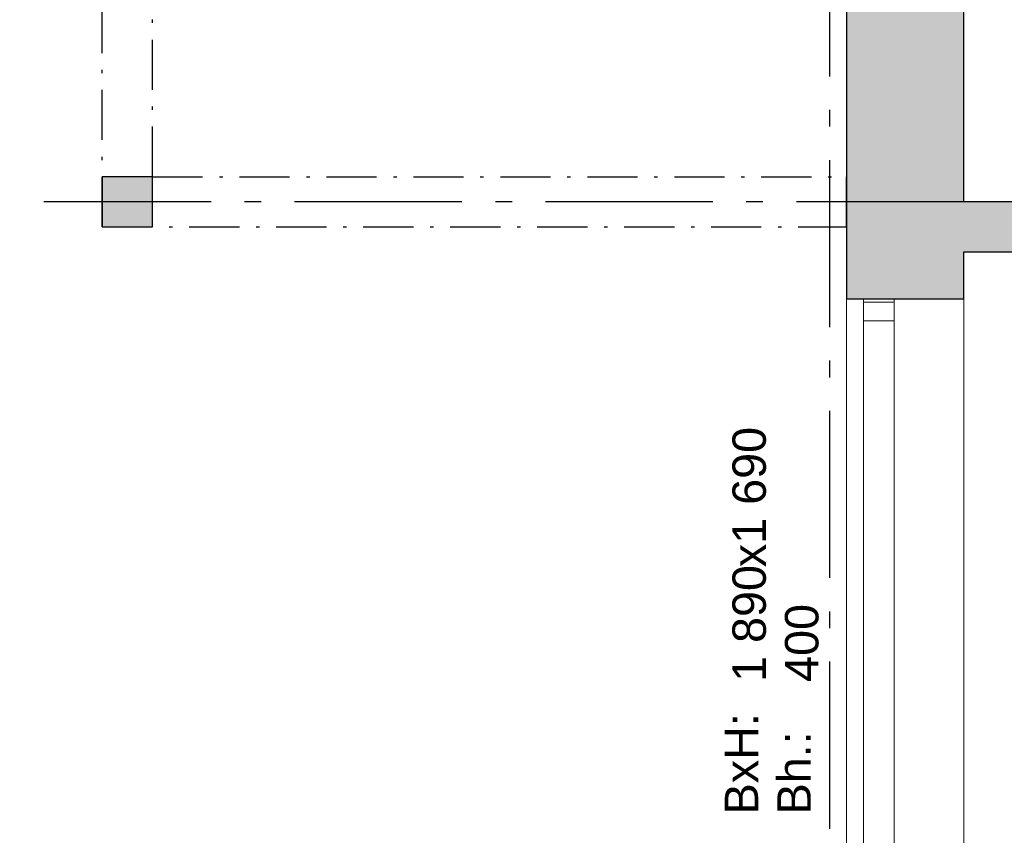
# Model space of a CAD drawing. Header units: millimetres. Extents: x 269 to 62306, y -15633 to 20300.
# Tile 4 of 90: x 12578 to 15521, y -5670 to -3230. Entities that reach past the tile are written whole.
import ezdxf
from ezdxf.enums import TextEntityAlignment as Align

# ---------------------------------------------------------------- set-up
doc = ezdxf.new("R2010")
doc.units = ezdxf.units.MM
doc.header["$LTSCALE"] = 0.5
doc.header["$MEASUREMENT"] = 0
for name, pattern in [('Akselinje', [1500, 1000, -200, 100, -200]), ('Over snittplan', [520, 300, -100, 20, -100]), ('PLINE', [0])]:
    doc.linetypes.add(name, pattern=pattern)
for name, color, linetype in [('222- Søyler  (Skravur)(Nye konstruksjoner)', 7, 'Continuous'), ('222- Søyler (Nye konstruksjoner)', 7, 'Continuous'), ('232- Ikke-bærende yttervegger (Skravur)(Nye konstruksjoner)', 7, 'Continuous'), ('232- Ikke-bærende yttervegger(Nye konstruksjoner)', 7, 'Continuous'), ('242- Ikke-bærende innervegger (Skravur)(Nye konstruksjoner)', 7, 'Continuous'), ('242- Ikke-bærende innervegger(Nye konstruksjoner)', 7, 'Continuous'), ('244- Vinduer_ dører_ foldevegger(Nye konstruksjoner)', 7, 'Continuous'), ('265- Gesimser_ takrenner og nedløp(Nye konstruksjoner)', 7, 'Continuous'), ('82-- Modullinjer(Nye konstruksjoner)', 7, 'Continuous'), ('852- Teknisk_symbolsk informasjon_ bygning(Nye konstruksjoner)', 7, 'Continuous')]:
    doc.layers.add(name, color=color, linetype=linetype)
doc.layers.add('234- Vinduer_ dører_ porter(Nye konstruksjoner)', color=7, linetype='Continuous', lineweight=0)
doc.styles.add('GENERATED_STYLE_1', font='Arial.ttf')
doc.styles.add('GENERATED_STYLE_2', font='Arial Bold.ttf')

# ---------------------------------------------------------------- blocks, each defined once
blk = doc.blocks.new('Vindu_9')
at = {"layer": '234- Vinduer_ dører_ porter(Nye konstruksjoner)', "linetype": 'PLINE'}
for p, q in [((-955, 208), (955, 208)), ((-955, 0), (-945, 0)), ((-945, 0), (-889, 0)), ((-945, -92), (-945, 0)), ((-889, 0), (-889, -92)), ((-889, 0), (889, 0)), ((889, -92), (889, 0)), ((889, 0), (945, 0)), ((945, 0), (955, 0)), ((945, -92), (945, 0)), ((-945, -92), (-955, -92)), ((-889, -92), (-945, -92)), ((889, -92), (-889, -92)), ((945, -92), (889, -92)), ((955, -92), (945, -92)), ((-955, -142), (955, -142))]:
    blk.add_line(p, q, dxfattribs=at)
at = {"layer": '244- Vinduer_ dører_ foldevegger(Nye konstruksjoner)', "linetype": 'PLINE'}
for p, q in [((-955, 0), (-955, 208)), ((955, 0), (955, 208)), ((-955, -92), (-955, 0)), ((-955, -92), (-955, 0)), ((955, -92), (955, 0)), ((955, -92), (955, 0)), ((-955, -142), (-955, -92)), ((955, -142), (955, -92))]:
    blk.add_line(p, q, dxfattribs=at)
blk = doc.blocks.new('Vindustempel_3')
at = {"layer": '852- Teknisk_symbolsk informasjon_ bygning(Nye konstruksjoner)', "char_height": 100, "attachment_point": 1, "style": 'GENERATED_STYLE_1'}
for s, insert in [('\\A1;{\\pql;\\pt0,100;\\fArial|b0|i0|c0|p0;\\W1.000000;1\xa0890\\fArial|b0|i0|c0|p0;\\W1.000000;\\A1{\\H.66x;\\S^  ;}\\fArial|b0|i0|c0|p0;\\W1.000000;\\fArial|b0|i0|c0|p0;\\W1.000000;\\A1{\\H.66x;\\S^  ;}}', (-190.8, 341.4)), ('\\A1;{\\pql;\\pt0,100;\\fArial|b0|i0|c0|p0;\\W1.000000;x1\xa0690\\fArial|b0|i0|c0|p0;\\W1.000000;\\A1{\\H.66x;\\S^  ;}\\fArial|b0|i0|c0|p0;\\W1.000000;\\fArial|b0|i0|c0|p0;\\W1.000000;\\A1{\\H.66x;\\S^  ;}}', (152.4, 341.4)), ('\\A1;{\\pql;\\pt0,100;\\fArial|b0|i0|c0|p0;\\W1.000000;400\\fArial|b0|i0|c0|p0;\\W1.000000;\\A1{\\H.66x;\\S^  ;}\\fArial|b0|i0|c0|p0;\\W1.000000;\\fArial|b0|i0|c0|p0;\\W1.000000;\\A1{\\H.66x;\\S^  ;}}', (-190.8, 184.3))]:
    blk.add_mtext(s, dxfattribs=dict(at, insert=insert))
at = {"layer": '852- Teknisk_symbolsk informasjon_ bygning(Nye konstruksjoner)', "style": 'GENERATED_STYLE_1'}
for tag, p in [('strUnitPrefix', (-564.2, 341.4)), ('strSillPrefix', (-564.2, 184.3))]:
    blk.add_attdef(tag, text='', height=100, dxfattribs=at).set_placement(p, align=Align.TOP_LEFT)
blk = doc.blocks.new('Standard grid marker_5')
at = {"layer": '82-- Modullinjer(Nye konstruksjoner)', "linetype": 'Akselinje'}
blk.add_line((200, 0), (53500, 0), dxfattribs=at)
at = {"layer": '82-- Modullinjer(Nye konstruksjoner)', "style": 'GENERATED_STYLE_2'}
blk.add_attdef('AC_MarkerText_1', text='', height=250, rotation=180, dxfattribs=at).set_placement((54000, -239.3), align=Align.TOP_CENTER)
blk = doc.blocks.new('Standard grid marker_6')
at = {"layer": '82-- Modullinjer(Nye konstruksjoner)', "linetype": 'Akselinje'}
blk.add_line((200, 0), (13900, 0), dxfattribs=at)
at = {"layer": '82-- Modullinjer(Nye konstruksjoner)', "style": 'GENERATED_STYLE_2'}
blk.add_attdef('AC_MarkerText_1', text='', height=250, rotation=270, dxfattribs=at).set_placement((-117.9, -57.1), align=Align.TOP_CENTER)

msp = doc.modelspace()

# ---------------------------------------------------------------- hatches: boundary and pattern name
at = {"layer": '222- Søyler  (Skravur)(Nye konstruksjoner)', "linetype": 'Continuous'}
msp.add_hatch(color=256, dxfattribs=at).paths.add_polyline_path([(12825, -3850), (12975, -3850), (12975, -3700), (12825, -3700)])
at = {"layer": '232- Ikke-bærende yttervegger (Skravur)(Nye konstruksjoner)', "linetype": 'Continuous'}
msp.add_hatch(color=256, dxfattribs=at).paths.add_polyline_path([(15050, -4065), (15400, -4065), (15400, -1535), (15050, -1535)])
at = {"layer": '242- Ikke-bærende innervegger (Skravur)(Nye konstruksjoner)', "linetype": 'Continuous'}
msp.add_hatch(color=256, dxfattribs=at).paths.add_polyline_path([(15400, -3925), (23325, -3925), (23325, -3775), (15400, -3775)])

# ---------------------------------------------------------------- linework, layer by layer
at = {"layer": '222- Søyler (Nye konstruksjoner)', "linetype": 'PLINE', "flags": 128}
msp.add_lwpolyline([(12825, -3850), (12975, -3850), (12975, -3700), (12825, -3700)], close=True, dxfattribs=at)
at = {"layer": '232- Ikke-bærende yttervegger(Nye konstruksjoner)', "linetype": 'PLINE'}
for p, q in [((15050, -4065), (15100, -4065)), ((15100, -4065), (15192, -4065)), ((15192, -4065), (15400, -4065))]:
    msp.add_line(p, q, dxfattribs=at)
at = {"layer": '232- Ikke-bærende yttervegger(Nye konstruksjoner)', "linetype": 'PLINE', "flags": 128}
for points in [[(15050, -1535), (15050, -4065)], [(15400, -3775), (15400, -2375)], [(15400, -4065), (15400, -3925)]]:
    msp.add_lwpolyline(points, dxfattribs=at)
at = {"layer": '242- Ikke-bærende innervegger(Nye konstruksjoner)', "linetype": 'PLINE', "flags": 128}
for points in [[(17100, -3775), (15400, -3775)], [(15400, -3925), (23325, -3925)]]:
    msp.add_lwpolyline(points, dxfattribs=at)
at = {"layer": '265- Gesimser_ takrenner og nedløp(Nye konstruksjoner)', "linetype": 'Over snittplan'}
for p, q in [((12825, -3850), (12825, 0)), ((12975, -3700), (12975, 0)), ((12975, -3700), (15050, -3700)), ((15050, -3850), (15050, -3700)), ((12825, -3850), (15050, -3850))]:
    msp.add_line(p, q, dxfattribs=at)

# ---------------------------------------------------------------- block references
at = {"layer": '244- Vinduer_ dører_ foldevegger(Nye konstruksjoner)', "linetype": 'PLINE', "zscale": 1000, "rotation": 270}
msp.add_blockref('Vindu_9', (15192, -5020), dxfattribs=at)
at = {"layer": '82-- Modullinjer(Nye konstruksjoner)', "linetype": 'PLINE', "zscale": 1000}
for name, p, rotation in [('Standard grid marker_6', (15000, -14100), 90), ('Standard grid marker_5', (54600, -3775), 180)]:
    msp.add_blockref(name, p, dxfattribs=dict(at, rotation=rotation))
at = {"layer": '852- Teknisk_symbolsk informasjon_ bygning(Nye konstruksjoner)'}
ref = msp.add_blockref('Vindustempel_3', (15050, -5020), dxfattribs=dict(at, rotation=90))
ref.add_attrib('strUnitPrefix', 'BxH:', dxfattribs={"color": 7, "height": 100, "rotation": 90, "style": 'GENERATED_STYLE_1'}).set_placement((14685.7, -5607), align=Align.TOP_LEFT)
ref.add_attrib('strSillPrefix', 'Bh.:', dxfattribs={"color": 7, "height": 100, "rotation": 90, "style": 'GENERATED_STYLE_1'}).set_placement((14842.9, -5607), align=Align.TOP_LEFT)

doc.saveas('drawing.dxf')
